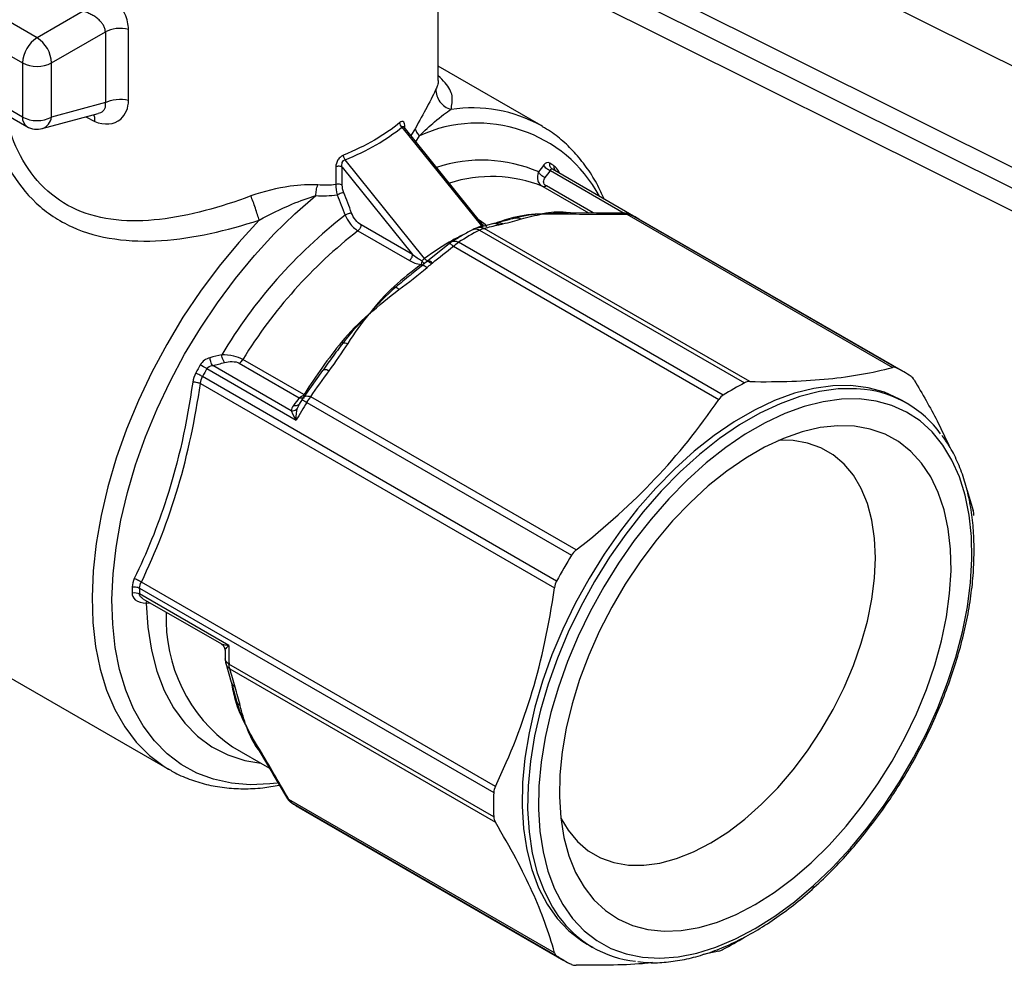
# Model space of a CAD drawing. Header units: inches. Extents: x 0.2 to 10.8, y 0.2 to 8.2.
# Tile 10 of 12: x 7.6 to 9.1, y 6 to 7.4. Entities that reach past the tile are written whole.
import ezdxf

# ---------------------------------------------------------------- set-up
doc = ezdxf.new("R2010")
doc.units = ezdxf.units.IN
doc.header["$MEASUREMENT"] = 0

msp = doc.modelspace()

# ---------------------------------------------------------------- linework, layer by layer
for p, q in [((9.7963, 7.0196), (8.4603, 7.6868)), ((8.3931, 7.5648), (9.7316, 6.8965)), ((8.1999, 7.3547), (8.1999, 7.5422)), ((9.7326, 6.8638), (8.3941, 7.5321)), ((8.4181, 7.4851), (9.7557, 6.8172)), ((7.5841, 7.4202), (7.495, 7.4716)), ((7.6547, 7.461), (7.5841, 7.4202)), ((7.4727, 7.4331), (7.5618, 7.3816)), ((7.6063, 7.3816), (7.689, 7.4293)), ((7.689, 7.4293), (7.689, 7.3206)), ((7.7245, 7.3243), (7.7245, 7.433)), ((7.5618, 7.3816), (7.5618, 7.2985)), ((7.6063, 7.2985), (7.6063, 7.3816)), ((8.3577, 7.2855), (8.1999, 7.3766)), ((7.5618, 7.2985), (7.4727, 7.3499)), ((7.4792, 7.3355), (7.5683, 7.2841)), ((7.689, 7.3206), (7.6063, 7.2985)), ((7.5922, 7.2809), (7.678, 7.3039)), ((7.6592, 7.2989), (7.6728, 7.2919)), ((8.3599, 7.2842), (8.3577, 7.2855)), ((8.1443, 7.2832), (8.2661, 7.1317)), ((8.2674, 7.1342), (8.1478, 7.283)), ((8.1489, 7.2816), (8.1489, 7.2835)), ((8.1645, 7.2806), (8.158, 7.2703)), ((8.1658, 7.2606), (8.1711, 7.2697)), ((8.1787, 7.0812), (8.0569, 7.2327)), ((8.0428, 7.2222), (8.0428, 7.1947)), ((8.0526, 7.2216), (8.1605, 7.0874)), ((8.0526, 7.1941), (8.0526, 7.2216)), ((8.3721, 7.2163), (8.4853, 7.1509)), ((8.3741, 7.2188), (8.3733, 7.2201)), ((8.5035, 7.1444), (8.3753, 7.2184)), ((8.3841, 7.2134), (8.3845, 7.2157)), ((8.3867, 7.2119), (8.3845, 7.2157)), ((8.3603, 7.1919), (8.4308, 7.1512)), ((8.4378, 7.1512), (8.3659, 7.1927)), ((8.3914, 7.1511), (8.3603, 7.1498)), ((8.4021, 7.1516), (8.39, 7.1519)), ((8.3997, 7.1515), (8.3914, 7.1511)), ((8.4023, 7.1516), (8.3965, 7.1521)), ((8.4429, 7.1511), (8.4021, 7.1516)), ((8.4846, 7.151), (8.4435, 7.1511)), ((8.4896, 7.1492), (8.8971, 6.914)), ((8.2831, 7.1344), (8.26, 7.1286)), ((8.264, 7.1373), (8.2672, 7.134)), ((8.2672, 7.134), (8.2691, 7.132)), ((8.2894, 7.1358), (8.2841, 7.1347)), ((8.3108, 7.1413), (8.2898, 7.1359)), ((8.3186, 7.1435), (8.3123, 7.1416)), ((8.4964, 7.148), (8.494, 7.1489)), ((8.9029, 6.9134), (8.4964, 7.148)), ((8.9145, 6.9072), (8.508, 7.1419)), ((8.0767, 7.1239), (8.1558, 7.0783)), ((8.1605, 7.0874), (8.0814, 7.133)), ((8.2661, 7.1317), (8.2598, 7.1285)), ((8.2634, 7.125), (8.6699, 6.8903)), ((8.6781, 6.8923), (8.2707, 7.1276)), ((8.2166, 7.104), (8.1838, 7.0778)), ((8.2213, 7.1073), (8.2166, 7.104)), ((8.6375, 6.8717), (8.2311, 7.1063)), ((8.2232, 7.1002), (8.6307, 6.865)), ((8.1824, 7.0767), (8.1755, 7.0708)), ((8.1822, 7.0762), (8.1819, 7.0758)), ((8.1836, 7.0773), (8.1833, 7.0769)), ((8.1641, 7.0614), (8.1596, 7.0578)), ((8.1761, 7.071), (8.162, 7.0598)), ((8.1749, 7.07), (8.1755, 7.0707)), ((7.9934, 6.8723), (7.9, 6.9262)), ((7.8448, 6.9122), (7.982, 6.833)), ((7.9741, 6.8475), (7.8537, 6.917)), ((7.8945, 6.9206), (7.9866, 6.8674)), ((8.0225, 6.9094), (7.9937, 6.8688)), ((8.0283, 6.9174), (8.0234, 6.91)), ((8.0285, 6.9177), (8.0272, 6.9159)), ((8.3817, 6.5861), (7.8381, 6.9)), ((7.8349, 6.8895), (8.3783, 6.5758)), ((7.9907, 6.8642), (7.9867, 6.8576)), ((7.9937, 6.8688), (7.9908, 6.8642)), ((7.9934, 6.8667), (7.9941, 6.8676)), ((8.4118, 6.6339), (8.0043, 6.8691)), ((8.9193, 6.859), (8.9109, 6.8639)), ((7.9838, 6.8513), (7.9869, 6.8575)), ((7.9981, 6.8604), (8.4046, 6.6257)), ((9.0112, 6.7266), (9.0213, 6.6942)), ((7.7416, 6.5752), (8.2852, 6.2614)), ((8.2876, 6.2706), (7.7442, 6.5843)), ((7.8785, 6.4871), (7.7413, 6.5663)), ((7.7467, 6.5589), (7.867, 6.4895)), ((7.7518, 6.5523), (7.7577, 6.5526)), ((7.4359, 6.4993), (7.7869, 6.2967)), ((7.8739, 6.4598), (7.8823, 6.4308)), ((8.2852, 6.2241), (7.8787, 6.4587)), ((7.8801, 6.4511), (8.2876, 6.2159)), ((7.8825, 6.4303), (7.8883, 6.4095)), ((7.8884, 6.4094), (7.8903, 6.4016)), ((7.9056, 6.3623), (7.9195, 6.3358)), ((7.9188, 6.3356), (7.9251, 6.3253)), ((7.9195, 6.3358), (7.9219, 6.3312)), ((7.8841, 6.3315), (7.9407, 6.2988)), ((7.9217, 6.3299), (7.9234, 6.3275)), ((7.925, 6.3253), (7.9458, 6.2902)), ((7.7858, 6.2973), (7.7869, 6.2967)), ((7.9461, 6.2896), (7.9668, 6.2541)), ((8.3783, 6.0154), (7.9708, 6.2507)), ((7.9733, 6.247), (7.9752, 6.2454)), ((7.9752, 6.2454), (8.3817, 6.0107)), ((7.9864, 6.2383), (8.3929, 6.0037)), ((8.4287, 6.0285), (8.437, 6.0237)), ((8.6307, 6.0177), (8.6068, 6.0126))]:
    msp.add_line(p, q)
at = {"flags": 128}
for points in [[(7.9528, 6.2758), (7.9415, 6.2745), (7.9113, 6.2732), (7.8824, 6.2756), (7.855, 6.2817), (7.8293, 6.2913), (7.8055, 6.3044), (7.7838, 6.321), (7.7643, 6.3408), (7.7471, 6.3638), (7.7324, 6.3899), (7.7203, 6.4187), (7.7108, 6.4501), (7.7041, 6.4839), (7.7002, 6.5198), (7.6991, 6.5576), (7.7008, 6.597), (7.7053, 6.6377), (7.7126, 6.6794), (7.7227, 6.7218), (7.7354, 6.7647), (7.7506, 6.8077), (7.7683, 6.8505), (7.7884, 6.8927), (7.8106, 6.9342), (7.8348, 6.9746), (7.8609, 7.0135), (7.8886, 7.0508), (7.9178, 7.0861), (7.9483, 7.1192), (7.9798, 7.1499), (8.0121, 7.1779)], [(7.925, 7.1401), (7.8936, 7.1059), (7.8636, 7.0696), (7.835, 7.0311), (7.8081, 6.991), (7.7832, 6.9494), (7.7603, 6.9067), (7.7397, 6.8631), (7.7215, 6.8191), (7.7058, 6.7748), (7.6927, 6.7306), (7.6824, 6.6869), (7.675, 6.6439), (7.6704, 6.602), (7.6686, 6.5615), (7.6699, 6.5226), (7.674, 6.4856), (7.681, 6.4509), (7.6908, 6.4186), (7.7033, 6.389), (7.7186, 6.3623), (7.7364, 6.3387), (7.7566, 6.3184), (7.7791, 6.3015), (7.7858, 6.2973)], [(8.9109, 6.8639), (8.9082, 6.8654), (8.885, 6.8759), (8.86, 6.8828), (8.8335, 6.8861), (8.8056, 6.8858), (8.7766, 6.8818), (8.7467, 6.8743), (8.7162, 6.8631), (8.6853, 6.8485), (8.6543, 6.8306), (8.6233, 6.8095), (8.5928, 6.7854), (8.5629, 6.7585), (8.5339, 6.7289), (8.506, 6.6971), (8.4795, 6.6631), (8.4546, 6.6274), (8.4314, 6.5902), (8.4102, 6.5517), (8.3912, 6.5124), (8.3744, 6.4726), (8.3602, 6.4325), (8.3484, 6.3926), (8.3394, 6.353), (8.3331, 6.3143), (8.3295, 6.2766), (8.3288, 6.2404), (8.331, 6.2059), (8.3359, 6.1733), (8.3436, 6.143), (8.354, 6.1152), (8.367, 6.0902), (8.3825, 6.0681), (8.4004, 6.0492), (8.4205, 6.0335), (8.4287, 6.0285)], [(8.8541, 6.8803), (8.8419, 6.8813), (8.814, 6.881), (8.785, 6.877), (8.7551, 6.8694), (8.7246, 6.8583), (8.6936, 6.8437), (8.6626, 6.8258), (8.6317, 6.8047), (8.6012, 6.7806), (8.5713, 6.7536), (8.5423, 6.7241), (8.5144, 6.6923), (8.4879, 6.6583), (8.4629, 6.6226), (8.4397, 6.5854), (8.4186, 6.5469), (8.3995, 6.5076), (8.3828, 6.4678), (8.3685, 6.4277), (8.3568, 6.3877), (8.3477, 6.3482), (8.3414, 6.3095), (8.3379, 6.2718), (8.3372, 6.2356), (8.3393, 6.201), (8.3442, 6.1685), (8.3519, 6.1382), (8.3623, 6.1104), (8.3753, 6.0854), (8.3847, 6.0712)], [(8.6865, 6.0524), (8.7167, 6.0714), (8.7467, 6.0935), (8.7762, 6.1184), (8.805, 6.146), (8.8328, 6.176), (8.8593, 6.2081), (8.8845, 6.2421), (8.908, 6.2777), (8.9296, 6.3147), (8.9493, 6.3526), (8.9667, 6.3913), (8.9819, 6.4303), (8.9946, 6.4694), (9.0047, 6.5082), (9.0122, 6.5464), (9.017, 6.5837), (9.0191, 6.6198), (9.0184, 6.6544), (9.0149, 6.6871), (9.0088, 6.7178), (8.9999, 6.7461), (8.9885, 6.7719), (8.9746, 6.7949), (8.9583, 6.815), (8.9397, 6.8319), (8.919, 6.8455), (8.8964, 6.8557), (8.8721, 6.8625), (8.8462, 6.8657), (8.819, 6.8654), (8.7907, 6.8615), (8.7616, 6.8541), (8.7318, 6.8433), (8.7016, 6.829), (8.6713, 6.8116), (8.6412, 6.791), (8.6114, 6.7674), (8.5822, 6.7412), (8.5539, 6.7124), (8.5267, 6.6813), (8.5009, 6.6482), (8.4765, 6.6133), (8.4539, 6.577), (8.4333, 6.5395), (8.4147, 6.5012), (8.3984, 6.4623), (8.3844, 6.4232), (8.373, 6.3842), (8.3642, 6.3457), (8.358, 6.3079), (8.3546, 6.2711), (8.3539, 6.2358), (8.356, 6.2021), (8.3608, 6.1703), (8.3683, 6.1408), (8.3784, 6.1137), (8.3911, 6.0893), (8.4062, 6.0677), (8.4237, 6.0492), (8.4433, 6.034), (8.465, 6.022), (8.4885, 6.0135), (8.5136, 6.0085), (8.5402, 6.0071), (8.568, 6.0092), (8.5967, 6.0148), (8.6262, 6.0239), (8.6562, 6.0365), (8.6865, 6.0524)], [(8.6865, 6.0893), (8.7155, 6.1077), (8.7442, 6.1292), (8.7725, 6.1535), (8.7999, 6.1804), (8.8262, 6.2098), (8.8512, 6.2412), (8.8747, 6.2745), (8.8965, 6.3093), (8.9163, 6.3453), (8.9339, 6.3822), (8.9492, 6.4195), (8.9621, 6.457), (8.9724, 6.4943), (8.9801, 6.5311), (8.9849, 6.567), (8.9871, 6.6017), (8.9863, 6.6348), (8.9828, 6.6661), (8.9766, 6.6952), (8.9676, 6.7219), (8.956, 6.746), (8.9419, 6.7672), (8.9254, 6.7852), (8.9066, 6.8001), (8.8859, 6.8115), (8.8632, 6.8194), (8.8389, 6.8238), (8.8132, 6.8245), (8.7863, 6.8217), (8.7584, 6.8152), (8.7299, 6.8052), (8.701, 6.7917), (8.672, 6.7749), (8.643, 6.755), (8.6145, 6.7321), (8.5867, 6.7064), (8.5598, 6.6783), (8.5341, 6.6478), (8.5098, 6.6154), (8.4871, 6.5813), (8.4663, 6.5459), (8.4476, 6.5094), (8.4311, 6.4723), (8.417, 6.4348), (8.4054, 6.3974), (8.3964, 6.3603), (8.3901, 6.3239), (8.3866, 6.2886), (8.3859, 6.2546), (8.388, 6.2224), (8.3929, 6.1921), (8.4005, 6.1642), (8.4108, 6.1388), (8.4237, 6.1161), (8.439, 6.0965), (8.4567, 6.08), (8.4765, 6.0668), (8.4982, 6.0572), (8.5217, 6.051), (8.5468, 6.0485), (8.5731, 6.0495), (8.6005, 6.0542), (8.6287, 6.0625), (8.6575, 6.0742), (8.6865, 6.0893)], [(8.6183, 6.1839), (8.6447, 6.2007), (8.6708, 6.2206), (8.6964, 6.2433), (8.7211, 6.2685), (8.7447, 6.296), (8.7669, 6.3255), (8.7875, 6.3566), (8.8062, 6.389), (8.8229, 6.4224), (8.8373, 6.4563), (8.8493, 6.4905), (8.8588, 6.5245), (8.8656, 6.558), (8.8698, 6.5906), (8.8712, 6.6219), (8.8698, 6.6516), (8.8656, 6.6794), (8.8588, 6.705), (8.8493, 6.7281), (8.8373, 6.7484), (8.8229, 6.7657), (8.8062, 6.7798), (8.7875, 6.7906), (8.7669, 6.798), (8.7447, 6.8018), (8.7229, 6.8022)], [(7.7518, 6.5523), (7.7542, 6.5151), (7.7596, 6.4801), (7.768, 6.4476), (7.7794, 6.4179), (7.7937, 6.3912), (7.8108, 6.3678), (7.8304, 6.3479), (7.8525, 6.3316), (7.8769, 6.3192), (7.9032, 6.3106), (7.9276, 6.3064)], [(8.388, 6.2222), (8.3993, 6.2035), (8.4137, 6.1861), (8.4303, 6.172), (8.449, 6.1612), (8.4696, 6.1538), (8.4918, 6.15), (8.5154, 6.1497), (8.5401, 6.1531), (8.5657, 6.1599), (8.5918, 6.1702), (8.6183, 6.1839)]]:
    msp.add_lwpolyline(points, dxfattribs=at)
for centre, radius, start, end in [((7.6101, 7.3794), 0.0484, 122.6055, 177.3945), ((7.558, 7.3794), 0.0484, 2.6055, 57.3945), ((7.5841, 7.4246), 0.0484, 242.6097, 297.3903), ((8.2522, 7.0931), 0.2194, 61.2466, 98.5348), ((7.5777, 7.297), 0.016, 174.669, 234.0188), ((7.5841, 7.3415), 0.0484, 242.6097, 297.3903), ((7.5849, 7.3012), 0.0216, 289.6861, 352.7234), ((8.2599, 7.0765), 0.2127, 28.1549, 114.6597), ((7.5841, 7.3113), 0.0315, 240.0027, 284.9958), ((8.2666, 7.0105), 0.2218, 66.754, 108.1704), ((8.2784, 7.0776), 0.1764, 55.6499, 58.3065), ((8.2818, 6.9973), 0.2099, 68.0243, 107.9788), ((8.5305, 6.5384), 0.7717, 127.8492, 149.2053), ((8.3976, 6.8327), 0.322, 104.7464, 110.07), ((8.4209, 6.991), 0.1742, 60.0043, 64.3408), ((8.5344, 6.537), 0.7443, 127.9446, 148.4704), ((8.4929, 6.6902), 0.4916, 117.822, 122.1726), ((8.5386, 6.5839), 0.6096, 126.7869, 131.8112), ((8.1765, 7.0768), 0.0055, 237.8664, 263.713), ((8.6951, 6.4332), 0.8273, 141.0804, 147.8098), ((8.6296, 6.4694), 0.9128, 150.5625, 151.4504), ((8.6309, 6.4686), 0.9026, 150.5625, 151.4504), ((8.8275, 6.7565), 0.1741, 55.6475, 64.3417), ((8.8993, 6.4555), 0.4916, 117.822, 122.1726), ((8.8356, 6.7141), 0.1672, 35.8964, 83.6505), ((8.7686, 6.3892), 0.9032, 148.5499, 150.5627), ((9.175, 6.1545), 0.9031, 148.5499, 151.4501), ((8.2524, 6.5578), 0.5226, 177.8692, 178.8611), ((8.258, 6.556), 0.5168, 177.8692, 178.8611), ((8.0206, 6.5269), 0.2384, 177.2665, 235.0566), ((8.3626, 6.4773), 0.4842, 178.8356, 182.1947), ((8.1973, 6.4882), 0.3203, 190.5368, 195.2563), ((8.7766, 6.2427), 0.4918, 177.8251, 182.1749), ((8.0735, 6.3892), 0.1742, 235.6483, 240.0012), ((8.5208, 6.1689), 0.1675, 215.6695, 263.8736), ((8.4081, 6.4554), 0.4916, 297.822, 302.1726), ((8.4799, 6.1545), 0.1741, 235.6475, 244.3417)]:
    msp.add_arc(centre, radius, start, end)
for points, knots in [([(7.7245, 7.433), (7.7245, 7.4407), (7.7205, 7.4573), (7.7023, 7.484), (7.6835, 7.4973), (7.6728, 7.5016)], [0, 0, 0, 0, 0.0726186, 0.1452372, 0.2541652, 0.2541652, 0.2541652, 0.2541652]), ([(7.689, 7.4293), (7.6889, 7.4301), (7.6888, 7.4318), (7.6883, 7.4343), (7.6874, 7.4369), (7.6857, 7.4402), (7.6828, 7.4443), (7.6782, 7.4487), (7.6728, 7.4529), (7.6669, 7.4563), (7.6608, 7.4591), (7.6568, 7.4604), (7.6547, 7.461)], [0, 0, 0, 0, 0.057068, 0.115774, 0.176385, 0.239146, 0.3527, 0.488075, 0.616584, 0.746046, 0.873427, 1, 1, 1, 1]), ([(7.7245, 7.433), (7.7187, 7.4345), (7.712, 7.435), (7.6994, 7.4337), (7.6935, 7.4319), (7.689, 7.4293)], [0, 0, 0, 0, 0.5, 0.5, 1, 1, 1, 1]), ([(8.2196, 7.3101), (8.2209, 7.3171), (8.2236, 7.331), (8.2147, 7.3476), (8.2036, 7.3583), (8.1999, 7.3619)], [0, 0, 0, 0, 0.400768, 0.796025, 1, 1, 1, 1]), ([(8.1998, 7.3547), (8.1999, 7.3546), (8.2003, 7.3521), (8.1992, 7.3477), (8.1973, 7.3433), (8.1965, 7.3413)], [0, 0, 0, 0, 0.019241, 0.574303, 1, 1, 1, 1]), ([(8.1965, 7.3413), (8.1937, 7.3355), (8.1853, 7.3181), (8.1711, 7.2929), (8.1645, 7.2806)], [-0.3031719, -0.3031719, -0.3031719, -0.3031719, -0.1299308, 0, 0, 0, 0]), ([(7.6728, 7.2919), (7.687, 7.2855), (7.7141, 7.2878), (7.7245, 7.3127), (7.7245, 7.3243)], [0, 0, 0, 0, 0.1442114, 0.25237, 0.25237, 0.25237, 0.25237]), ([(7.6779, 7.3044), (7.6793, 7.3046), (7.6826, 7.3053), (7.686, 7.3081), (7.6885, 7.3117), (7.6896, 7.316), (7.6892, 7.3191), (7.689, 7.3206)], [0, 0, 0, 0, 0.173261, 0.379236, 0.583091, 0.788657, 1, 1, 1, 1]), ([(7.689, 7.3206), (7.6935, 7.3232), (7.6994, 7.325), (7.712, 7.3263), (7.7187, 7.3258), (7.7245, 7.3243)], [0, 0, 0, 0, 0.5, 0.5, 1, 1, 1, 1]), ([(7.6728, 7.2919), (7.6728, 7.2946), (7.6728, 7.2988), (7.6714, 7.3011), (7.6709, 7.302)], [0, 0, 0, 0, 0.642341, 1, 1, 1, 1]), ([(8.1711, 7.2697), (8.1792, 7.2778), (8.1978, 7.2945), (8.2126, 7.306), (8.2196, 7.3101)], [-0.3031719, -0.3031719, -0.3031719, -0.3031719, -0.1732411, 0, 0, 0, 0]), ([(7.9124, 7.1773), (7.8656, 7.1602), (7.7705, 7.1327), (7.6603, 7.1414), (7.5756, 7.1989), (7.5462, 7.257), (7.537, 7.2974)], [0, 0, 0, 0, 0.413719, 0.827439, 1.034299, 1.448018, 1.448018, 1.448018, 1.448018]), ([(8.1489, 7.2835), (8.1489, 7.2868), (8.1479, 7.2911), (8.1443, 7.2921), (8.1421, 7.2908), (8.1411, 7.29)], [0, 0, 0, 0, 0.03074791, 0.04831815, 0.06149582, 0.06149582, 0.06149582, 0.06149582]), ([(8.1443, 7.2832), (8.1435, 7.284), (8.1418, 7.2862), (8.1411, 7.2888), (8.1411, 7.29)], [0, 0, 0, 0, 0.428571, 1, 1, 1, 1]), ([(7.5174, 7.2782), (7.5285, 7.2366), (7.5617, 7.1764), (7.6547, 7.1142), (7.7738, 7.1001), (7.8753, 7.1242), (7.925, 7.1401)], [0, 0, 0, 0, 0.413719, 0.620579, 1.034299, 1.448018, 1.448018, 1.448018, 1.448018]), ([(8.1443, 7.2832), (8.1445, 7.2835), (8.145, 7.284), (8.1459, 7.2842), (8.1467, 7.284), (8.1473, 7.2836), (8.1477, 7.2831), (8.1477, 7.2829)], [0, 0, 0, 0, 0.222014, 0.4395721, 0.6627581, 0.8998912, 1, 1, 1, 1]), ([(8.4544, 7.1728), (8.4519, 7.1785), (8.4453, 7.1938), (8.4318, 7.216), (8.4142, 7.2393), (8.3944, 7.2594), (8.3763, 7.2743), (8.3641, 7.2813), (8.3599, 7.2837)], [0, 0, 0, 0, 0.119453, 0.317239, 0.513085, 0.706822, 0.898633, 1, 1, 1, 1]), ([(8.0546, 7.2401), (8.0532, 7.2395), (8.05, 7.2376), (8.0444, 7.2314), (8.0428, 7.2255), (8.0428, 7.2222)], [0, 0, 0, 0, 0.01318372, 0.03076202, 0.06152403, 0.06152403, 0.06152403, 0.06152403]), ([(8.0569, 7.2327), (8.0561, 7.234), (8.055, 7.2366), (8.0546, 7.2391), (8.0546, 7.2401)], [0, 0, 0, 0, 0.571429, 1, 1, 1, 1]), ([(8.0526, 7.2216), (8.0519, 7.224), (8.0519, 7.228), (8.0543, 7.2317), (8.0561, 7.2325), (8.0569, 7.2327)], [0, 0, 0, 0, 0.03076202, 0.04834031, 0.06152403, 0.06152403, 0.06152403, 0.06152403]), ([(8.3721, 7.2163), (8.3703, 7.2167), (8.3659, 7.2188), (8.3629, 7.2227), (8.362, 7.2249)], [0, 0, 0, 0, 0.428571, 1, 1, 1, 1]), ([(8.3733, 7.2201), (8.3728, 7.2208), (8.3718, 7.2221), (8.371, 7.2248), (8.371, 7.2267), (8.3711, 7.2277)], [0, 0, 0, 0, 0.323955, 0.661978, 1, 1, 1, 1]), ([(8.0526, 7.2216), (8.0513, 7.2223), (8.0496, 7.2228), (8.0461, 7.223), (8.0443, 7.2228), (8.0428, 7.2222)], [0, 0, 0, 0, 0.5, 0.5, 1, 1, 1, 1]), ([(8.3541, 7.2143), (8.3522, 7.21), (8.3513, 7.2041), (8.3548, 7.1963), (8.3578, 7.1934), (8.3603, 7.1919)], [0, 0, 0, 0, 0.03455073, 0.04318841, 0.06046378, 0.06046378, 0.06046378, 0.06046378]), ([(8.3642, 7.2057), (8.3617, 7.2063), (8.3574, 7.2088), (8.3548, 7.2126), (8.3541, 7.2143)], [0, 0, 0, 0, 0.571429, 1, 1, 1, 1]), ([(8.3721, 7.2163), (8.3723, 7.2168), (8.3725, 7.2178), (8.3732, 7.2187), (8.3739, 7.2188), (8.3742, 7.2188)], [0, 0, 0, 0, 0.360028, 0.687362, 1, 1, 1, 1]), ([(8.3753, 7.2184), (8.3746, 7.2189), (8.3738, 7.2193), (8.3733, 7.2201), (8.3733, 7.2201)], [0, 0, 0, 0, 0.960047, 1, 1, 1, 1]), ([(8.3742, 7.2188), (8.3742, 7.2188), (8.3745, 7.2189), (8.3749, 7.2187), (8.3753, 7.2184)], [0, 0, 0, 0, 0.030496, 1, 1, 1, 1]), ([(8.38, 7.2158), (8.3795, 7.2164), (8.3786, 7.2178), (8.3778, 7.2203), (8.3779, 7.2223), (8.3779, 7.2232)], [0, 0, 0, 0, 0.313906, 0.656953, 1, 1, 1, 1]), ([(8.015, 7.1943), (8.0019, 7.1953), (7.9683, 7.1929), (7.9321, 7.1845), (7.9124, 7.1773)], [-0.3031719, -0.3031719, -0.3031719, -0.3031719, -0.1732411, 0, 0, 0, 0]), ([(8.0526, 7.1941), (8.0511, 7.1949), (8.0476, 7.1957), (8.0441, 7.1952), (8.0428, 7.1947)], [0, 0, 0, 0, 0.571429, 1, 1, 1, 1]), ([(8.3659, 7.1927), (8.3631, 7.1943), (8.3617, 7.1967), (8.3616, 7.2013), (8.3626, 7.2036), (8.3642, 7.2057)], [0, 0, 0, 0, 0.5, 0.5, 1, 1, 1, 1]), ([(8.0549, 7.1824), (8.0539, 7.1823), (8.0506, 7.1816), (8.0466, 7.1799), (8.0449, 7.179)], [0, 0, 0, 0, 0.428571, 1, 1, 1, 1]), ([(7.925, 7.1401), (7.9412, 7.1494), (7.9712, 7.1636), (8.0004, 7.1746), (8.0121, 7.1779)], [-0.3031719, -0.3031719, -0.3031719, -0.3031719, -0.1299308, 0, 0, 0, 0]), ([(8.067, 7.1511), (8.0656, 7.151), (8.062, 7.1501), (8.0583, 7.1484), (8.057, 7.1477)], [0, 0, 0, 0, 0.571429, 1, 1, 1, 1]), ([(8.0814, 7.133), (8.0785, 7.1347), (8.0756, 7.1373), (8.0705, 7.1436), (8.0684, 7.1473), (8.067, 7.1511)], [0, 0, 0, 0, 0.5, 0.5, 1, 1, 1, 1]), ([(8.3603, 7.1498), (8.3602, 7.1498), (8.36, 7.1498), (8.3447, 7.1495), (8.3296, 7.1478), (8.3156, 7.1441)], [-0.6516393, -0.6516393, -0.6516393, -0.6516393, -0.6501581, -0.6501581, -0.4912133, -0.4912133, -0.4912133, -0.4912133]), ([(8.3603, 7.1498), (8.3602, 7.1498), (8.3601, 7.1498), (8.3459, 7.149), (8.3319, 7.1471), (8.3186, 7.1435)], [0, 0, 0, 0, 0.0009848, 0.0009848, 0.1539968, 0.1539968, 0.1539968, 0.1539968]), ([(8.3965, 7.1521), (8.3839, 7.1532), (8.3721, 7.1523), (8.3605, 7.1499), (8.3604, 7.1499), (8.3603, 7.1498)], [-0.1589448, -0.1589448, -0.1589448, -0.1589448, 0, 0, 0.0014813, 0.0014813, 0.0014813, 0.0014813]), ([(8.4061, 7.1499), (8.405, 7.1506), (8.4038, 7.1514), (8.4024, 7.1514), (8.4021, 7.1514)], [0, 0, 0, 0, 0.798539, 1, 1, 1, 1]), ([(8.4429, 7.151), (8.4438, 7.151), (8.446, 7.1511), (8.4479, 7.15), (8.4491, 7.1494)], [0, 0, 0, 0, 0.445143, 1, 1, 1, 1]), ([(8.4941, 7.1491), (8.4926, 7.1496), (8.4896, 7.1507), (8.4862, 7.1509), (8.4846, 7.151)], [0, 0, 0, 0, 0.519702, 1, 1, 1, 1]), ([(8.4896, 7.1492), (8.4885, 7.1499), (8.4869, 7.1509), (8.4852, 7.1508), (8.4846, 7.1508)], [0, 0, 0, 0, 0.650031, 1, 1, 1, 1]), ([(8.057, 7.1477), (8.0588, 7.1435), (8.0644, 7.1338), (8.0723, 7.1265), (8.0767, 7.1239)], [0, 0, 0, 0, 0.02687977, 0.06271947, 0.06271947, 0.06271947, 0.06271947]), ([(8.2929, 7.1332), (8.2915, 7.1337), (8.2886, 7.1348), (8.2852, 7.135), (8.2835, 7.1344), (8.2832, 7.1343)], [0, 0, 0, 0, 0.445878, 0.891754, 1, 1, 1, 1]), ([(8.2989, 7.1345), (8.2975, 7.1351), (8.2947, 7.1361), (8.2913, 7.1364), (8.2897, 7.1358), (8.2894, 7.1357)], [0, 0, 0, 0, 0.451947, 0.903891, 1, 1, 1, 1]), ([(8.0814, 7.133), (8.0814, 7.1315), (8.081, 7.1297), (8.0793, 7.1264), (8.078, 7.1249), (8.0767, 7.1239)], [0, 0, 0, 0, 0.5, 0.5, 1, 1, 1, 1]), ([(8.2536, 7.126), (8.2482, 7.1231), (8.2374, 7.1172), (8.2266, 7.1106), (8.2212, 7.1073)], [0, 0, 0, 0, 0.501996, 1, 1, 1, 1]), ([(8.2601, 7.1286), (8.259, 7.1283), (8.2568, 7.1276), (8.2546, 7.1265), (8.2535, 7.1259)], [0, 0, 0, 0, 0.520337, 1, 1, 1, 1]), ([(8.2536, 7.1259), (8.2545, 7.1263), (8.2563, 7.1271), (8.2597, 7.1267), (8.2622, 7.1256), (8.2634, 7.125)], [0, 0, 0, 0, 0.31333, 0.656665, 1, 1, 1, 1]), ([(8.2601, 7.1285), (8.2606, 7.1286), (8.2625, 7.1293), (8.2662, 7.1292), (8.2692, 7.1281), (8.2707, 7.1276)], [0, 0, 0, 0, 0.14767, 0.573833, 1, 1, 1, 1]), ([(8.2404, 7.1187), (8.2343, 7.1158), (8.2137, 7.1057), (8.1932, 7.0914), (8.1787, 7.0812)], [0, 0, 0, 0, 0.291672, 1, 1, 1, 1]), ([(8.2161, 7.1032), (8.2163, 7.1043), (8.2179, 7.1046), (8.2215, 7.1018), (8.2232, 7.1002)], [0, 0, 0, 0, 0.571429, 1, 1, 1, 1]), ([(8.2213, 7.1073), (8.2213, 7.1073), (8.2221, 7.108), (8.2242, 7.1083), (8.2274, 7.1081), (8.2299, 7.1069), (8.2311, 7.1063)], [0, 0, 0, 0, 0.017544, 0.345029, 0.672515, 1, 1, 1, 1]), ([(8.1558, 7.0783), (8.1571, 7.0793), (8.1583, 7.0807), (8.16, 7.084), (8.1605, 7.0858), (8.1605, 7.0874)], [0, 0, 0, 0, 0.5, 0.5, 1, 1, 1, 1]), ([(8.1748, 7.0776), (8.1748, 7.0771), (8.1746, 7.0761), (8.1744, 7.0746), (8.174, 7.0733), (8.1737, 7.0725), (8.1736, 7.0721)], [0, 0, 0, 0, 0.228887, 0.500006, 0.722235, 1, 1, 1, 1]), ([(8.1779, 7.0737), (8.1778, 7.0737), (8.1776, 7.0741), (8.1766, 7.0755), (8.1754, 7.0769), (8.1748, 7.0776)], [0, 0, 0, 0, 0.038018, 0.541471, 1, 1, 1, 1]), ([(8.1787, 7.0812), (8.1794, 7.0805), (8.1808, 7.0791), (8.183, 7.0781), (8.1845, 7.0779), (8.1849, 7.0782), (8.185, 7.0783)], [0, 0, 0, 0, 0.319492, 0.638572, 0.957652, 1, 1, 1, 1]), ([(8.183, 7.0767), (8.1828, 7.0767), (8.1824, 7.0768), (8.1823, 7.0765), (8.1822, 7.0762)], [0, 0, 0, 0, 0.250005, 1, 1, 1, 1]), ([(8.1896, 7.0732), (8.1886, 7.074), (8.1865, 7.0756), (8.1842, 7.0768), (8.1834, 7.0767), (8.183, 7.0767)], [0, 0, 0, 0, 0.355828, 0.711654, 1, 1, 1, 1]), ([(8.1843, 7.0779), (8.1842, 7.0779), (8.1838, 7.0779), (8.1837, 7.0776), (8.1836, 7.0773)], [0, 0, 0, 0, 0.251883, 1, 1, 1, 1]), ([(8.1909, 7.0743), (8.1899, 7.0751), (8.1879, 7.0767), (8.1856, 7.0779), (8.1847, 7.0779), (8.1843, 7.0779)], [0, 0, 0, 0, 0.355998, 0.711993, 1, 1, 1, 1]), ([(8.1755, 7.0707), (8.1756, 7.0708), (8.1757, 7.071), (8.176, 7.0709), (8.1762, 7.0709)], [0, 0, 0, 0, 0.384951, 1, 1, 1, 1]), ([(8.1762, 7.0709), (8.1766, 7.0709), (8.1774, 7.0709), (8.1796, 7.0698), (8.1817, 7.0682), (8.1827, 7.0675)], [0, 0, 0, 0, 0.254721, 0.627359, 1, 1, 1, 1]), ([(8.1596, 7.0578), (8.1585, 7.0569), (8.1503, 7.0504), (8.142, 7.0434), (8.1349, 7.0374)], [0, 0, 0, 0, 0.127892, 1, 1, 1, 1]), ([(8.1322, 7.0383), (8.1182, 7.0258), (8.1058, 7.0116), (8.0942, 6.9964), (8.0941, 6.9962), (8.094, 6.9961)], [-0.1589448, -0.1589448, -0.1589448, -0.1589448, 0, 0, 0.0014813, 0.0014813, 0.0014813, 0.0014813]), ([(8.1349, 7.0374), (8.1199, 7.0247), (8.1067, 7.0109), (8.0941, 6.9963), (8.0941, 6.9962), (8.094, 6.9961)], [-0.0009839, -0.0009839, -0.0009839, -0.0009839, 0.1520289, 0.1520289, 0.1530128, 0.1530128, 0.1530128, 0.1530128]), ([(8.094, 6.9961), (8.0938, 6.996), (8.0937, 6.9958), (8.0784, 6.9827), (8.064, 6.9685), (8.0514, 6.9529)], [-0.6516393, -0.6516393, -0.6516393, -0.6516393, -0.6501581, -0.6501581, -0.4912133, -0.4912133, -0.4912133, -0.4912133]), ([(8.094, 6.9961), (8.0939, 6.996), (8.0938, 6.9959), (8.0796, 6.9823), (8.066, 6.9678), (8.0538, 6.9519)], [0, 0, 0, 0, 0.0009848, 0.0009848, 0.1539968, 0.1539968, 0.1539968, 0.1539968]), ([(8.0538, 6.9519), (8.048, 6.9441), (8.0395, 6.9329), (8.0312, 6.9213), (8.0285, 6.9177)], [0, 0, 0, 0, 0.685277, 1, 1, 1, 1]), ([(7.8537, 6.917), (7.8526, 6.9184), (7.8508, 6.9223), (7.8496, 6.9271), (7.8494, 6.929)], [0, 0, 0, 0, 0.571429, 1, 1, 1, 1]), ([(7.9, 6.9262), (7.8961, 6.9284), (7.8845, 6.9325), (7.8733, 6.9335), (7.8676, 6.9335)], [0, 0, 0, 0, 0.02588824, 0.0604059, 0.0604059, 0.0604059, 0.0604059]), ([(7.872, 6.9216), (7.8712, 6.9226), (7.8693, 6.9261), (7.868, 6.9309), (7.8676, 6.9335)], [0, 0, 0, 0, 0.428571, 1, 1, 1, 1]), ([(7.872, 6.9216), (7.8757, 6.9225), (7.8796, 6.9231), (7.8876, 6.923), (7.8917, 6.9222), (7.8945, 6.9206)], [0, 0, 0, 0, 0.5, 0.5, 1, 1, 1, 1]), ([(7.8945, 6.9206), (7.8956, 6.9213), (7.8976, 6.9229), (7.8993, 6.9252), (7.9, 6.9262)], [0, 0, 0, 0, 0.571429, 1, 1, 1, 1]), ([(8.0235, 6.9099), (8.0233, 6.9099), (8.0229, 6.9098), (8.0227, 6.9095), (8.0226, 6.9093)], [0, 0, 0, 0, 0.359971, 1, 1, 1, 1]), ([(8.0325, 6.9089), (8.0312, 6.9094), (8.0286, 6.9103), (8.0254, 6.9106), (8.0241, 6.9101), (8.0235, 6.9099)], [0, 0, 0, 0, 0.355343, 0.710684, 1, 1, 1, 1]), ([(8.6781, 6.8923), (8.7244, 6.8917), (8.7634, 6.8931), (8.8344, 6.9001), (8.8663, 6.9057), (8.8971, 6.914)], [0, 0, 0, 0, 0.5, 0.5, 1, 1, 1, 1]), ([(7.8381, 6.9), (7.8364, 6.9009), (7.8328, 6.9029), (7.8292, 6.9049), (7.8278, 6.9056)], [0, 0, 0, 0, 0.571429, 1, 1, 1, 1]), ([(8.9306, 6.8946), (8.943, 6.8735), (8.9632, 6.8388), (8.9779, 6.807), (8.9836, 6.7947)], [0, 0, 0, 0, 0.6102279, 1, 1, 1, 1]), ([(7.8231, 6.8916), (7.8145, 6.83), (7.7914, 6.7247), (7.7523, 6.629), (7.7334, 6.5898)], [0, 0, 0, 0, 0.488876, 0.855533, 0.855533, 0.855533, 0.855533]), ([(7.7442, 6.5843), (7.7663, 6.6305), (7.7855, 6.6793), (7.8158, 6.7817), (7.8271, 6.8351), (7.8349, 6.8895)], [0, 0, 0, 0, 0.5, 0.5, 1, 1, 1, 1]), ([(7.8349, 6.8895), (7.8335, 6.8899), (7.8297, 6.8909), (7.8254, 6.8914), (7.8231, 6.8916)], [0, 0, 0, 0, 0.428571, 1, 1, 1, 1]), ([(7.9907, 6.8641), (7.9905, 6.8644), (7.9919, 6.8639), (7.996, 6.8616), (7.9981, 6.8604)], [0, 0, 0, 0, 0.571429, 1, 1, 1, 1]), ([(7.9929, 6.8676), (7.9934, 6.8688), (7.9958, 6.8708), (8.001, 6.8702), (8.0043, 6.8691)], [0, 0, 0, 0, 0.428571, 1, 1, 1, 1]), ([(8.4118, 6.6339), (8.4581, 6.6701), (8.4971, 6.7054), (8.5681, 6.7803), (8.5999, 6.8198), (8.6307, 6.865)], [0, 0, 0, 0, 0.5, 0.5, 1, 1, 1, 1]), ([(7.9741, 6.8475), (7.9757, 6.8474), (7.9796, 6.8479), (7.9826, 6.8499), (7.9838, 6.8513)], [0, 0, 0, 0, 0.428571, 1, 1, 1, 1]), ([(7.9741, 6.8475), (7.9758, 6.8437), (7.9785, 6.8387), (7.9818, 6.8333), (7.9819, 6.8332), (7.982, 6.833)], [-0.00176764, -0.00176764, -0.00176764, -0.00176764, 0.06574951, 0.06574951, 0.06751714, 0.06751714, 0.06751714, 0.06751714]), ([(7.9778, 6.8558), (7.9788, 6.8556), (7.981, 6.8552), (7.9838, 6.8557), (7.9851, 6.8566), (7.9857, 6.857)], [0, 0, 0, 0, 0.359283, 0.718172, 1, 1, 1, 1]), ([(7.982, 6.833), (7.982, 6.8332), (7.982, 6.8334), (7.9819, 6.8402), (7.9826, 6.8467), (7.9838, 6.8513)], [-0.00176764, -0.00176764, -0.00176764, -0.00176764, 0, 0, 0.06751714, 0.06751714, 0.06751714, 0.06751714]), ([(9.0226, 6.6334), (9.0225, 6.6393), (9.0223, 6.6565), (9.0201, 6.6839), (9.0149, 6.7147), (9.0072, 6.7435), (8.997, 6.7701), (8.9858, 6.7924), (8.9769, 6.8046), (8.9732, 6.8098)], [0, 0, 0, 0, 0.084288, 0.244271, 0.404324, 0.564279, 0.723976, 0.883203, 1, 1, 1, 1]), ([(8.5061, 6.0017), (8.5118, 6.0011), (8.526, 5.9994), (8.55, 6.0006), (8.5778, 6.0046), (8.6063, 6.0119), (8.6354, 6.0224), (8.6647, 6.036), (8.6942, 6.0525), (8.7235, 6.0719), (8.7525, 6.094), (8.7809, 6.1186), (8.8085, 6.1456), (8.8352, 6.1746), (8.8607, 6.2057), (8.885, 6.2384), (8.9077, 6.2726), (8.9287, 6.308), (8.948, 6.3443), (8.9653, 6.3814), (8.9805, 6.4189), (8.9935, 6.4566), (9.0043, 6.4941), (9.0127, 6.5313), (9.0186, 6.5679), (9.022, 6.6021), (9.0224, 6.6235), (9.0226, 6.6334)], [0, 0, 0, 0, 0.026872, 0.067108, 0.107555, 0.148182, 0.188935, 0.229766, 0.270633, 0.311507, 0.35237, 0.393216, 0.434043, 0.474853, 0.515647, 0.556429, 0.597203, 0.637973, 0.678743, 0.719517, 0.760299, 0.801093, 0.841903, 0.882733, 0.923587, 0.964467, 1, 1, 1, 1]), ([(7.7302, 6.5772), (7.7319, 6.5774), (7.7361, 6.5774), (7.7399, 6.5762), (7.7416, 6.5752)], [0, 0, 0, 0, 0.428571, 1, 1, 1, 1]), ([(7.7334, 6.5898), (7.7356, 6.5893), (7.7396, 6.5877), (7.743, 6.5854), (7.7442, 6.5843)], [0, 0, 0, 0, 0.571429, 1, 1, 1, 1]), ([(8.2876, 6.2706), (8.3113, 6.3199), (8.3296, 6.3672), (8.359, 6.4661), (8.3701, 6.5176), (8.3783, 6.5758)], [0, 0, 0, 0, 0.5, 0.5, 1, 1, 1, 1]), ([(7.7299, 6.5681), (7.7298, 6.564), (7.7343, 6.555), (7.7453, 6.5521), (7.7518, 6.5523)], [0, 0, 0, 0, 0.03895791, 0.0909018, 0.0909018, 0.0909018, 0.0909018]), ([(7.7467, 6.559), (7.7464, 6.5592), (7.7453, 6.5597), (7.7438, 6.561), (7.7424, 6.5627), (7.7415, 6.5645), (7.7414, 6.5657), (7.7413, 6.5663)], [0, 0, 0, 0, 0.095666, 0.353036, 0.585857, 0.799291, 1, 1, 1, 1]), ([(7.7518, 6.5523), (7.7521, 6.5535), (7.7523, 6.5548), (7.7527, 6.5554), (7.7527, 6.5555)], [0, 0, 0, 0, 0.940845, 1, 1, 1, 1]), ([(7.8667, 6.4896), (7.8675, 6.4891), (7.8691, 6.488), (7.8709, 6.4857), (7.8723, 6.4829), (7.8725, 6.4808), (7.8726, 6.4797)], [0, 0, 0, 0, 0.233032, 0.478456, 0.734743, 1, 1, 1, 1]), ([(7.8785, 6.4871), (7.8747, 6.4874), (7.8702, 6.4878), (7.8675, 6.4893), (7.867, 6.4896)], [0, 0, 0, 0, 0.817674, 1, 1, 1, 1]), ([(7.8726, 6.4797), (7.8728, 6.4802), (7.8733, 6.4815), (7.8764, 6.4848), (7.8785, 6.4871)], [0, 0, 0, 0, 0.335587, 1, 1, 1, 1]), ([(7.8727, 6.4797), (7.8727, 6.4787), (7.8727, 6.4742), (7.8728, 6.4699), (7.873, 6.4667)], [0, 0, 0, 0, 0.241893, 1, 1, 1, 1]), ([(7.873, 6.4668), (7.873, 6.4656), (7.8732, 6.4631), (7.8737, 6.4609), (7.8739, 6.4598)], [0, 0, 0, 0, 0.479671, 1, 1, 1, 1]), ([(7.8787, 6.4587), (7.8776, 6.4595), (7.8754, 6.461), (7.8734, 6.4638), (7.8731, 6.4657), (7.873, 6.4667)], [0, 0, 0, 0, 0.343296, 0.686592, 1, 1, 1, 1]), ([(7.8801, 6.4511), (7.8789, 6.4521), (7.8765, 6.4542), (7.8745, 6.4573), (7.8742, 6.4593), (7.8741, 6.4598)], [0, 0, 0, 0, 0.426046, 0.852088, 1, 1, 1, 1]), ([(7.8824, 6.4308), (7.8825, 6.4305), (7.8828, 6.4288), (7.8847, 6.426), (7.887, 6.4241), (7.8882, 6.4232)], [0, 0, 0, 0, 0.0963736, 0.5481852, 1, 1, 1, 1]), ([(7.8882, 6.4039), (7.8921, 6.3899), (7.8981, 6.376), (7.9055, 6.3626), (7.9056, 6.3625), (7.9056, 6.3623)], [-0.1589448, -0.1589448, -0.1589448, -0.1589448, 0, 0, 0.0014813, 0.0014813, 0.0014813, 0.0014813]), ([(7.8903, 6.4016), (7.8938, 6.3884), (7.8992, 6.3752), (7.9056, 6.3625), (7.9056, 6.3624), (7.9056, 6.3623)], [-0.0009847, -0.0009847, -0.0009847, -0.0009847, 0.1520275, 0.1520275, 0.1530121, 0.1530121, 0.1530121, 0.1530121]), ([(7.9056, 6.3623), (7.9057, 6.3622), (7.9057, 6.3621), (7.9094, 6.3509), (7.9145, 6.3403), (7.9217, 6.3299)], [-0.6516393, -0.6516393, -0.6516393, -0.6516393, -0.6501581, -0.6501581, -0.4912133, -0.4912133, -0.4912133, -0.4912133]), ([(7.9252, 6.3253), (7.9253, 6.3251), (7.926, 6.3239), (7.9274, 6.3232), (7.9285, 6.3227)], [0, 0, 0, 0, 0.2018001, 1, 1, 1, 1]), ([(7.7859, 6.2977), (7.7882, 6.2962), (7.7982, 6.2899), (7.8176, 6.2817), (7.8438, 6.2733), (7.8716, 6.2684), (7.9005, 6.2667), (7.9287, 6.2679), (7.9474, 6.2711), (7.956, 6.2726)], [0, 0, 0, 0, 0.048824, 0.210214, 0.371614, 0.533706, 0.697073, 0.862037, 1, 1, 1, 1]), ([(7.9504, 6.2857), (7.9493, 6.2863), (7.9473, 6.2875), (7.9464, 6.2894), (7.9459, 6.2902)], [0, 0, 0, 0, 0.554765, 1, 1, 1, 1]), ([(7.9668, 6.2541), (7.9677, 6.2527), (7.9696, 6.2499), (7.9719, 6.2479), (7.9732, 6.2468)], [0, 0, 0, 0, 0.4802944, 1, 1, 1, 1]), ([(7.9669, 6.2542), (7.9672, 6.2537), (7.968, 6.2521), (7.9697, 6.2513), (7.9708, 6.2507)], [0, 0, 0, 0, 0.3502074, 1, 1, 1, 1]), ([(8.3783, 6.0154), (8.3701, 6.0462), (8.359, 6.0766), (8.3296, 6.1416), (8.3113, 6.1761), (8.2876, 6.2159)], [0, 0, 0, 0, 0.5, 0.5, 1, 1, 1, 1]), ([(8.5289, 6.0003), (8.5258, 5.9999), (8.5076, 5.9976), (8.4686, 5.9961), (8.431, 5.9961), (8.4118, 5.9961)], [0, 0, 0, 0, 0.089302, 0.533414, 1, 1, 1, 1])]:
    msp.add_open_spline(points, degree=3, knots=knots)
for points in [[(8.1965, 7.3413), (8.1962, 7.3346), (8.2006, 7.3207), (8.2128, 7.3122), (8.2196, 7.3101)], [(8.1411, 7.29), (8.118, 7.2709), (8.0884, 7.2538), (8.0546, 7.2401)], [(8.0569, 7.2327), (8.091, 7.2465), (8.1209, 7.2638), (8.1443, 7.2832)], [(8.1645, 7.2806), (8.1649, 7.2789), (8.1665, 7.2753), (8.1694, 7.2716), (8.1711, 7.2697)], [(8.362, 7.2249), (8.3594, 7.2214), (8.3568, 7.2179), (8.3541, 7.2143)], [(8.3711, 7.2277), (8.3679, 7.2296), (8.3645, 7.2284), (8.362, 7.2249)], [(8.3642, 7.2057), (8.3669, 7.2092), (8.3695, 7.2127), (8.3721, 7.2163)], [(8.3845, 7.2157), (8.3826, 7.219), (8.3803, 7.2216), (8.3779, 7.2232)], [(8.0428, 7.1947), (8.0336, 7.1938), (8.0243, 7.1937), (8.015, 7.1943)], [(8.0428, 7.1947), (8.0425, 7.1899), (8.0433, 7.1844), (8.0449, 7.179)], [(8.0121, 7.1779), (8.0121, 7.1808), (8.0127, 7.1865), (8.0141, 7.1919), (8.015, 7.1943)], [(8.0549, 7.1824), (8.0534, 7.1864), (8.0526, 7.1905), (8.0526, 7.1941)], [(8.067, 7.1511), (8.063, 7.1615), (8.059, 7.172), (8.0549, 7.1824)], [(8.3659, 7.1927), (8.3638, 7.1916), (8.3618, 7.1913), (8.3603, 7.1919)], [(7.925, 7.1401), (7.9236, 7.1452), (7.9194, 7.1585), (7.9145, 7.172), (7.9124, 7.1773)], [(8.0121, 7.1779), (8.0231, 7.1773), (8.0341, 7.1776), (8.0449, 7.179)], [(8.0449, 7.179), (8.049, 7.1686), (8.053, 7.1582), (8.057, 7.1477)], [(8.3278, 7.1421), (8.3377, 7.1451), (8.3488, 7.1476), (8.3603, 7.1498)], [(8.3603, 7.1498), (8.375, 7.1502), (8.3902, 7.1503), (8.4061, 7.1499)], [(8.3965, 7.1521), (8.3974, 7.1516), (8.3986, 7.1513), (8.3997, 7.1515)], [(8.4061, 7.1499), (8.4207, 7.1495), (8.4352, 7.1492), (8.4491, 7.1494)], [(8.4491, 7.1494), (8.4623, 7.1495), (8.4758, 7.1495), (8.4896, 7.1492)], [(8.4896, 7.1492), (8.4921, 7.1494), (8.4945, 7.149), (8.4964, 7.148)], [(8.2743, 7.1302), (8.2722, 7.1338), (8.2677, 7.1371), (8.2627, 7.14)], [(8.2938, 7.1334), (8.2911, 7.1348), (8.288, 7.1353), (8.2852, 7.1349)], [(8.2938, 7.1334), (8.2955, 7.1338), (8.2972, 7.1342), (8.2989, 7.1345)], [(8.2989, 7.1345), (8.3092, 7.1367), (8.3187, 7.1394), (8.3278, 7.1421)], [(8.3186, 7.1435), (8.3176, 7.1433), (8.3166, 7.1436), (8.3156, 7.1441)], [(8.3186, 7.1435), (8.3217, 7.144), (8.3249, 7.1435), (8.3278, 7.1421)], [(8.2634, 7.125), (8.266, 7.1263), (8.2685, 7.1272), (8.2707, 7.1276)], [(8.2691, 7.132), (8.2686, 7.1323), (8.2675, 7.1322), (8.2661, 7.1317)], [(8.2707, 7.1276), (8.2778, 7.1296), (8.2852, 7.1314), (8.2929, 7.1332)], [(8.2929, 7.1332), (8.2932, 7.1333), (8.2935, 7.1333), (8.2938, 7.1334)], [(8.2232, 7.1002), (8.2258, 7.1026), (8.2285, 7.1047), (8.2311, 7.1063)], [(8.1909, 7.0743), (8.2015, 7.0831), (8.2123, 7.0917), (8.2232, 7.1002)], [(8.1558, 7.0783), (8.1608, 7.0754), (8.1668, 7.0729), (8.1736, 7.0721)], [(8.1748, 7.0776), (8.1698, 7.0799), (8.1649, 7.0835), (8.1605, 7.0874)], [(8.1787, 7.0812), (8.1775, 7.0802), (8.1761, 7.0789), (8.1748, 7.0776)], [(8.1896, 7.0732), (8.19, 7.0736), (8.1905, 7.0739), (8.1909, 7.0743)], [(8.1397, 7.0335), (8.1544, 7.0445), (8.1689, 7.0557), (8.1827, 7.0675)], [(8.1827, 7.0675), (8.185, 7.0694), (8.1873, 7.0713), (8.1896, 7.0732)], [(8.094, 6.9961), (8.1087, 7.009), (8.1238, 7.0216), (8.1397, 7.0335)], [(8.1322, 7.0383), (8.1332, 7.0377), (8.1341, 7.0374), (8.1349, 7.0374)], [(8.1397, 7.0335), (8.1377, 7.0355), (8.136, 7.0368), (8.1349, 7.0374)], [(8.0615, 6.951), (8.0714, 6.9663), (8.0824, 6.9813), (8.094, 6.9961)], [(8.0538, 6.9519), (8.0532, 6.952), (8.0524, 6.9524), (8.0514, 6.9529)], [(8.0325, 6.9089), (8.0428, 6.9227), (8.0523, 6.9368), (8.0615, 6.951)], [(8.0538, 6.9519), (8.0559, 6.9522), (8.0585, 6.9519), (8.0615, 6.951)], [(7.8494, 6.929), (7.8434, 6.9276), (7.8378, 6.9236), (7.8346, 6.918)], [(7.8676, 6.9335), (7.8615, 6.932), (7.8555, 6.9305), (7.8494, 6.929)], [(7.8448, 6.9122), (7.8419, 6.9139), (7.8379, 6.9162), (7.8346, 6.918)], [(7.8448, 6.9122), (7.8464, 6.915), (7.8499, 6.9167), (7.8537, 6.917)], [(7.8537, 6.917), (7.8598, 6.9185), (7.8659, 6.92), (7.872, 6.9216)], [(8.0043, 6.8691), (8.0133, 6.8825), (8.0227, 6.8958), (8.0325, 6.9089)], [(8.9029, 6.9134), (8.9009, 6.9143), (8.899, 6.9145), (8.8971, 6.914)], [(7.8278, 6.9056), (7.8254, 6.9013), (7.8238, 6.8964), (7.8231, 6.8916)], [(7.8349, 6.8895), (7.8352, 6.8931), (7.8363, 6.8968), (7.8381, 6.9)], [(8.6781, 6.8923), (8.6753, 6.8924), (8.6725, 6.8917), (8.6699, 6.8903)], [(8.9306, 6.8946), (8.9291, 6.8971), (8.9275, 6.899), (8.9257, 6.9002)], [(7.9866, 6.8674), (7.9836, 6.8635), (7.9807, 6.8597), (7.9778, 6.8558)], [(7.9934, 6.8723), (7.9915, 6.87), (7.989, 6.8683), (7.9866, 6.8674)], [(7.9866, 6.8674), (7.9894, 6.8671), (7.9922, 6.8676), (7.9945, 6.8689)], [(7.9949, 6.8739), (7.9945, 6.8733), (7.994, 6.8727), (7.9934, 6.8723)], [(7.9972, 6.8727), (7.9967, 6.8729), (7.9959, 6.8734), (7.9949, 6.8739)], [(7.9981, 6.8604), (8, 6.8635), (8.0022, 6.8665), (8.0043, 6.8691)], [(8.6375, 6.8717), (8.6349, 6.87), (8.6326, 6.8678), (8.6307, 6.865)], [(7.9778, 6.8558), (7.9758, 6.8532), (7.9744, 6.8503), (7.9741, 6.8475)], [(9.0222, 6.6869), (9.0221, 6.6898), (9.0218, 6.6923), (9.0213, 6.6942)], [(8.4118, 6.6339), (8.4089, 6.6316), (8.4065, 6.6289), (8.4046, 6.6257)], [(7.7334, 6.5898), (7.7315, 6.5857), (7.7303, 6.5813), (7.7302, 6.5772)], [(7.7416, 6.5752), (7.7417, 6.5783), (7.7426, 6.5814), (7.7442, 6.5843)], [(8.3817, 6.5861), (8.3799, 6.5829), (8.3788, 6.5794), (8.3783, 6.5758)], [(7.7299, 6.5681), (7.7339, 6.5687), (7.7384, 6.568), (7.7413, 6.5663)], [(7.8801, 6.4511), (7.8793, 6.4532), (7.8788, 6.4558), (7.8787, 6.4587)], [(7.8882, 6.4232), (7.8851, 6.4328), (7.8825, 6.4421), (7.8801, 6.4511)], [(7.8961, 6.3943), (7.8939, 6.4036), (7.8914, 6.4132), (7.8882, 6.4232)], [(7.8882, 6.4039), (7.8892, 6.4033), (7.8899, 6.4025), (7.8903, 6.4016)], [(7.8961, 6.3943), (7.8934, 6.3962), (7.8914, 6.3987), (7.8903, 6.4016)], [(7.9056, 6.3623), (7.9018, 6.3734), (7.8984, 6.3842), (7.8961, 6.3943)], [(7.9285, 6.3227), (7.9201, 6.3362), (7.9126, 6.3494), (7.9056, 6.3623)], [(7.9504, 6.2857), (7.9436, 6.2978), (7.9362, 6.3102), (7.9285, 6.3227)], [(7.9708, 6.2507), (7.9637, 6.2625), (7.9569, 6.2742), (7.9504, 6.2857)], [(8.2876, 6.2706), (8.2861, 6.2676), (8.2853, 6.2645), (8.2852, 6.2614)], [(7.9752, 6.2454), (7.9735, 6.2466), (7.9719, 6.2484), (7.9708, 6.2507)], [(8.2852, 6.2241), (8.2853, 6.2211), (8.2861, 6.2184), (8.2876, 6.2159)], [(8.6307, 6.0177), (8.6326, 6.0183), (8.6349, 6.0192), (8.6375, 6.0206)], [(8.3783, 6.0154), (8.3788, 6.0135), (8.3799, 6.0119), (8.3817, 6.0107)], [(8.4046, 5.9975), (8.4065, 5.9966), (8.4089, 5.9961), (8.4118, 5.9961)]]:
    msp.add_open_spline(points, degree=3)

doc.saveas('drawing.dxf')
